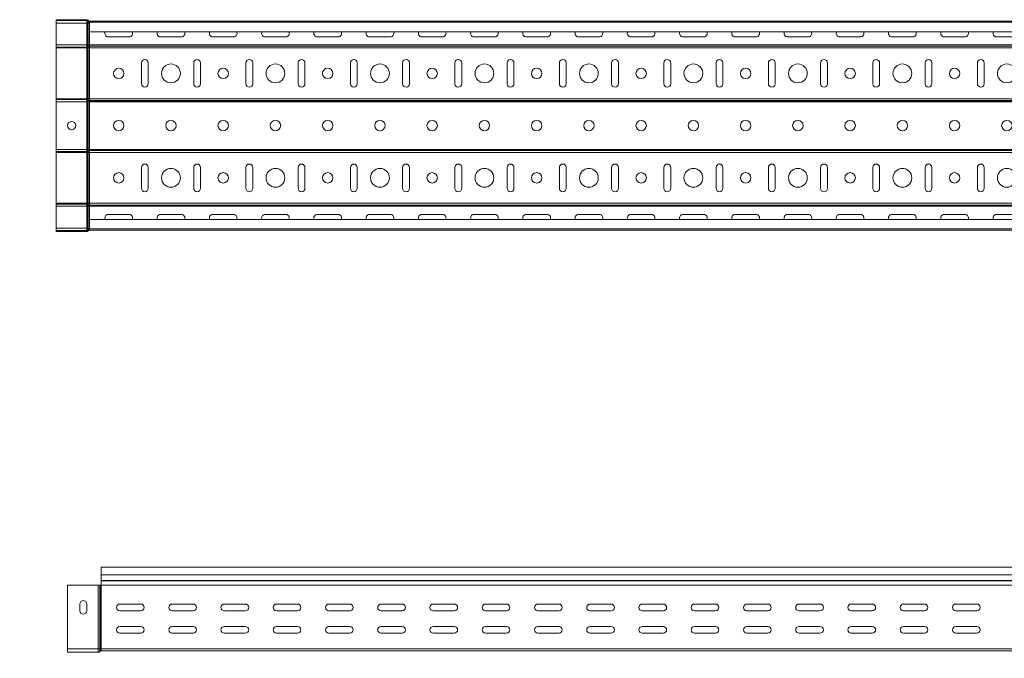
# Model space of a CAD drawing. Header units: millimetres. Extents: x -687 to 2818, y -3045 to -151.
# Tile 6 of 11: x 255 to 1198, y -1517 to -906. Entities that reach past the tile are written whole.
import ezdxf

# ---------------------------------------------------------------- set-up
doc = ezdxf.new("R2010")
doc.units = ezdxf.units.MM
doc.styles.add('SLDTEXTSTYLE0', font='TXT', dxfattribs={"width": 0.7, "bigfont": 'bigfont'})

msp = doc.modelspace()

# ---------------------------------------------------------------- linework, layer by layer
at = {"color": 7, "linetype": 'Continuous', "lineweight": 15}
for p, q in [((319.55, -906), (290.22, -906)), ((290.22, -906.9), (290.22, -906)), ((319.55, -906.9), (290.22, -906.9)), ((290.22, -906.9), (290.22, -909.2)), ((319.55, -909.2), (290.22, -909.2)), ((290.22, -909.2), (290.22, -930.2)), ((319.55, -906.9), (319.55, -906)), ((319.55, -906.9), (319.55, -909.2)), ((320.21, -909.2), (319.55, -909.2)), ((319.55, -909.2), (319.55, -930.2)), ((320.21, -907.19), (320.88, -906.59)), ((320.69, -907.71), (320.21, -907.19)), ((320.21, -907.19), (320.21, -909.2)), ((320.69, -909.2), (320.21, -909.2)), ((320.21, -909.2), (320.21, -930.2)), ((320.69, -907.71), (321.35, -907.1)), ((320.69, -907.71), (320.69, -909.2)), ((322.02, -909.2), (320.69, -909.2)), ((320.69, -909.2), (320.69, -930.2)), ((321.35, -907.1), (320.88, -906.59)), ((322.02, -908.3), (322.02, -907.4)), ((322.22, -907.4), (322.02, -907.4)), ((322.22, -908.3), (322.02, -908.3)), ((322.02, -908.3), (322.02, -909.2)), ((322.22, -909.2), (322.02, -909.2)), ((322.02, -909.2), (322.02, -930.2)), ((322.22, -908.52), (322.22, -907.4)), ((322.22, -907.4), (2790.22, -907.4)), ((2790.22, -908.52), (322.22, -908.52)), ((322.22, -917.62), (322.22, -908.52)), ((322.22, -917.62), (2790.22, -917.62)), ((322.22, -917.62), (322.22, -930.2)), ((360.22, -922.39), (340.22, -922.39)), ((410.22, -922.39), (390.22, -922.39)), ((460.22, -922.39), (440.22, -922.39)), ((510.22, -922.39), (490.22, -922.39)), ((560.22, -922.39), (540.22, -922.39)), ((610.22, -922.39), (590.22, -922.39)), ((660.22, -922.39), (640.22, -922.39)), ((710.22, -922.39), (690.22, -922.39)), ((760.22, -922.39), (740.22, -922.39)), ((810.22, -922.39), (790.22, -922.39)), ((860.22, -922.39), (840.22, -922.39)), ((910.22, -922.39), (890.22, -922.39)), ((960.22, -922.39), (940.22, -922.39)), ((1010.22, -922.39), (990.22, -922.39)), ((1060.22, -922.39), (1040.22, -922.39)), ((1110.22, -922.39), (1090.22, -922.39)), ((1160.22, -922.39), (1140.22, -922.39)), ((1210.22, -922.39), (1190.22, -922.39)), ((319.55, -930.2), (290.22, -930.2)), ((290.22, -930.2), (290.22, -932.26)), ((319.55, -932.26), (290.22, -932.26)), ((290.22, -932.26), (290.22, -932.31)), ((319.55, -932.31), (290.22, -932.31)), ((290.22, -932.31), (290.22, -933.02)), ((320.21, -930.2), (319.55, -930.2)), ((319.55, -930.2), (319.55, -932.26)), ((319.55, -932.26), (319.55, -932.31)), ((319.55, -932.31), (319.55, -933.02)), ((320.69, -930.2), (320.21, -930.2)), ((320.21, -930.2), (320.21, -932.05)), ((320.69, -931.68), (320.21, -932.05)), ((320.69, -931.74), (320.21, -932.1)), ((320.21, -932.05), (320.21, -932.1)), ((320.21, -932.1), (320.21, -933.02)), ((322.02, -930.2), (320.69, -930.2)), ((320.69, -930.2), (320.69, -931.68)), ((320.69, -931.68), (320.69, -931.74)), ((320.69, -931.74), (320.69, -933.02)), ((322.22, -930.2), (322.02, -930.2)), ((322.02, -930.2), (322.02, -931.27)), ((322.02, -931.27), (322.02, -931.32)), ((322.22, -931.27), (322.02, -931.27)), ((322.02, -931.32), (322.02, -933.02)), ((322.22, -931.32), (322.02, -931.32)), ((322.22, -930.2), (2790.22, -930.2)), ((322.22, -930.2), (322.22, -931.27)), ((322.22, -931.27), (2790.22, -931.27)), ((322.22, -931.27), (322.22, -931.32)), ((322.22, -931.32), (2790.22, -931.32)), ((322.22, -931.32), (322.22, -933.02)), ((319.55, -933.02), (290.22, -933.02)), ((290.22, -933.02), (290.22, -981.78)), ((320.21, -933.02), (319.55, -933.02)), ((319.55, -933.02), (319.55, -981.78)), ((320.69, -933.02), (320.21, -933.02)), ((320.21, -933.02), (320.21, -981.78)), ((322.02, -933.02), (320.69, -933.02)), ((320.69, -933.02), (320.69, -981.78)), ((322.22, -933.02), (322.02, -933.02)), ((322.02, -933.02), (322.02, -981.78)), ((322.22, -933.02), (2790.22, -933.02)), ((322.22, -933.02), (322.22, -981.78)), ((371.97, -967.4), (371.97, -947.4)), ((378.47, -947.4), (378.47, -967.4)), ((421.97, -967.4), (421.97, -947.4)), ((428.47, -947.4), (428.47, -967.4)), ((471.97, -967.4), (471.97, -947.4)), ((478.47, -947.4), (478.47, -967.4)), ((521.97, -967.4), (521.97, -947.4)), ((528.47, -947.4), (528.47, -967.4)), ((571.97, -967.4), (571.97, -947.4)), ((578.47, -947.4), (578.47, -967.4)), ((621.97, -967.4), (621.97, -947.4)), ((628.47, -947.4), (628.47, -967.4)), ((671.97, -967.4), (671.97, -947.4)), ((678.47, -947.4), (678.47, -967.4)), ((721.97, -967.4), (721.97, -947.4)), ((728.47, -947.4), (728.47, -967.4)), ((771.97, -967.4), (771.97, -947.4)), ((778.47, -947.4), (778.47, -967.4)), ((821.97, -967.4), (821.97, -947.4)), ((828.47, -947.4), (828.47, -967.4)), ((871.97, -967.4), (871.97, -947.4)), ((878.47, -947.4), (878.47, -967.4)), ((921.97, -967.4), (921.97, -947.4)), ((928.47, -947.4), (928.47, -967.4)), ((971.97, -967.4), (971.97, -947.4)), ((978.47, -947.4), (978.47, -967.4)), ((1021.97, -967.4), (1021.97, -947.4)), ((1028.47, -947.4), (1028.47, -967.4)), ((1071.97, -967.4), (1071.97, -947.4)), ((1078.47, -947.4), (1078.47, -967.4)), ((1121.97, -967.4), (1121.97, -947.4)), ((1128.47, -947.4), (1128.47, -967.4)), ((1171.97, -967.4), (1171.97, -947.4)), ((1178.47, -947.4), (1178.47, -967.4)), ((319.55, -981.78), (290.22, -981.78)), ((290.22, -981.78), (290.22, -982.48)), ((319.55, -982.48), (290.22, -982.48)), ((290.22, -982.48), (290.22, -982.54)), ((319.55, -982.54), (290.22, -982.54)), ((290.22, -982.54), (290.22, -984.59)), ((319.55, -984.59), (290.22, -984.59)), ((290.22, -984.59), (290.22, -1030.2)), ((320.21, -981.78), (319.55, -981.78)), ((319.55, -981.78), (319.55, -982.48)), ((319.55, -982.48), (319.55, -982.54)), ((319.55, -982.54), (319.55, -984.59)), ((320.21, -984.59), (319.55, -984.59)), ((319.55, -984.59), (319.55, -1030.2)), ((320.69, -981.78), (320.21, -981.78)), ((320.21, -981.78), (320.21, -982.69)), ((320.69, -983.06), (320.21, -982.69)), ((320.21, -982.69), (320.21, -982.75)), ((320.69, -983.12), (320.21, -982.75)), ((320.21, -982.75), (320.21, -984.59)), ((320.69, -984.59), (320.21, -984.59)), ((320.21, -984.59), (320.21, -1030.2)), ((322.02, -981.78), (320.69, -981.78)), ((320.69, -981.78), (320.69, -983.06)), ((320.69, -983.06), (320.69, -983.12)), ((320.69, -983.12), (320.69, -984.59)), ((322.02, -984.59), (320.69, -984.59)), ((320.69, -984.59), (320.69, -1030.2)), ((322.22, -981.78), (322.02, -981.78)), ((322.02, -981.78), (322.02, -983.47)), ((322.22, -983.47), (322.02, -983.47)), ((322.02, -983.47), (322.02, -983.53)), ((322.22, -983.53), (322.02, -983.53)), ((322.02, -983.53), (322.02, -984.59)), ((322.22, -984.59), (322.02, -984.59)), ((322.02, -984.59), (322.02, -1030.2)), ((322.22, -981.78), (2790.22, -981.78)), ((322.22, -981.78), (322.22, -983.47)), ((322.22, -983.47), (2790.22, -983.47)), ((322.22, -983.47), (322.22, -983.53)), ((322.22, -983.53), (2790.22, -983.53)), ((322.22, -983.53), (322.22, -984.59)), ((322.22, -984.59), (2790.22, -984.59)), ((322.22, -984.59), (322.22, -1030.2)), ((319.55, -1030.2), (290.22, -1030.2)), ((290.22, -1030.2), (290.22, -1032.26)), ((319.55, -1032.26), (290.22, -1032.26)), ((290.22, -1032.26), (290.22, -1032.31)), ((319.55, -1032.31), (290.22, -1032.31)), ((290.22, -1032.31), (290.22, -1033.02)), ((319.55, -1033.02), (290.22, -1033.02)), ((290.22, -1033.02), (290.22, -1081.78)), ((320.21, -1030.2), (319.55, -1030.2)), ((319.55, -1030.2), (319.55, -1032.26)), ((319.55, -1032.26), (319.55, -1032.31)), ((319.55, -1032.31), (319.55, -1033.02)), ((320.21, -1033.02), (319.55, -1033.02)), ((319.55, -1033.02), (319.55, -1081.78)), ((320.69, -1030.2), (320.21, -1030.2)), ((320.21, -1030.2), (320.21, -1032.05)), ((320.69, -1031.68), (320.21, -1032.05)), ((320.69, -1031.74), (320.21, -1032.1)), ((320.21, -1032.05), (320.21, -1032.1)), ((320.21, -1032.1), (320.21, -1033.02)), ((320.69, -1033.02), (320.21, -1033.02)), ((320.21, -1033.02), (320.21, -1081.78)), ((322.02, -1030.2), (320.69, -1030.2)), ((320.69, -1030.2), (320.69, -1031.68)), ((320.69, -1031.68), (320.69, -1031.74)), ((320.69, -1031.74), (320.69, -1033.02)), ((322.02, -1033.02), (320.69, -1033.02)), ((320.69, -1033.02), (320.69, -1081.78)), ((322.22, -1030.2), (322.02, -1030.2)), ((322.02, -1030.2), (322.02, -1031.27)), ((322.22, -1031.27), (322.02, -1031.27)), ((322.02, -1031.27), (322.02, -1031.32)), ((322.02, -1031.32), (322.02, -1033.02)), ((322.22, -1031.32), (322.02, -1031.32)), ((322.02, -1033.02), (322.02, -1081.78)), ((322.22, -1033.02), (322.02, -1033.02)), ((322.22, -1030.2), (322.22, -1031.27)), ((322.22, -1030.2), (2790.22, -1030.2)), ((322.22, -1031.27), (322.22, -1031.32)), ((322.22, -1031.27), (2790.22, -1031.27)), ((322.22, -1031.32), (322.22, -1033.02)), ((322.22, -1031.32), (2790.22, -1031.32)), ((322.22, -1033.02), (2790.22, -1033.02)), ((322.22, -1033.02), (322.22, -1081.78)), ((371.97, -1067.4), (371.97, -1047.4)), ((378.47, -1047.4), (378.47, -1067.4)), ((421.97, -1067.4), (421.97, -1047.4)), ((428.47, -1047.4), (428.47, -1067.4)), ((471.97, -1067.4), (471.97, -1047.4)), ((478.47, -1047.4), (478.47, -1067.4)), ((521.97, -1067.4), (521.97, -1047.4)), ((528.47, -1047.4), (528.47, -1067.4)), ((571.97, -1067.4), (571.97, -1047.4)), ((578.47, -1047.4), (578.47, -1067.4)), ((621.97, -1067.4), (621.97, -1047.4)), ((628.47, -1047.4), (628.47, -1067.4)), ((671.97, -1067.4), (671.97, -1047.4)), ((678.47, -1047.4), (678.47, -1067.4)), ((721.97, -1067.4), (721.97, -1047.4)), ((728.47, -1047.4), (728.47, -1067.4)), ((771.97, -1067.4), (771.97, -1047.4)), ((778.47, -1047.4), (778.47, -1067.4)), ((821.97, -1067.4), (821.97, -1047.4)), ((828.47, -1047.4), (828.47, -1067.4)), ((871.97, -1067.4), (871.97, -1047.4)), ((878.47, -1047.4), (878.47, -1067.4)), ((921.97, -1067.4), (921.97, -1047.4)), ((928.47, -1047.4), (928.47, -1067.4)), ((971.97, -1067.4), (971.97, -1047.4)), ((978.47, -1047.4), (978.47, -1067.4)), ((1021.97, -1067.4), (1021.97, -1047.4)), ((1028.47, -1047.4), (1028.47, -1067.4)), ((1071.97, -1067.4), (1071.97, -1047.4)), ((1078.47, -1047.4), (1078.47, -1067.4)), ((1121.97, -1067.4), (1121.97, -1047.4)), ((1128.47, -1047.4), (1128.47, -1067.4)), ((1171.97, -1067.4), (1171.97, -1047.4)), ((1178.47, -1047.4), (1178.47, -1067.4)), ((319.55, -1081.78), (290.22, -1081.78)), ((290.22, -1081.78), (290.22, -1082.48)), ((319.55, -1082.48), (290.22, -1082.48)), ((290.22, -1082.48), (290.22, -1082.54)), ((319.55, -1082.54), (290.22, -1082.54)), ((290.22, -1082.54), (290.22, -1084.59)), ((320.21, -1081.78), (319.55, -1081.78)), ((319.55, -1081.78), (319.55, -1082.48)), ((319.55, -1082.48), (319.55, -1082.54)), ((319.55, -1082.54), (319.55, -1084.59)), ((320.69, -1081.78), (320.21, -1081.78)), ((320.21, -1081.78), (320.21, -1082.69)), ((320.69, -1083.06), (320.21, -1082.69)), ((320.21, -1082.69), (320.21, -1082.75)), ((320.69, -1083.12), (320.21, -1082.75)), ((320.21, -1082.75), (320.21, -1084.59)), ((322.02, -1081.78), (320.69, -1081.78)), ((320.69, -1081.78), (320.69, -1083.06)), ((320.69, -1083.06), (320.69, -1083.12)), ((320.69, -1083.12), (320.69, -1084.59)), ((322.22, -1081.78), (322.02, -1081.78)), ((322.02, -1081.78), (322.02, -1083.47)), ((322.22, -1083.47), (322.02, -1083.47)), ((322.02, -1083.47), (322.02, -1083.53)), ((322.22, -1083.53), (322.02, -1083.53)), ((322.02, -1083.53), (322.02, -1084.59)), ((322.22, -1081.78), (2790.22, -1081.78)), ((322.22, -1081.78), (322.22, -1083.47)), ((322.22, -1083.47), (2790.22, -1083.47)), ((322.22, -1083.47), (322.22, -1083.53)), ((322.22, -1083.53), (2790.22, -1083.53)), ((322.22, -1083.53), (322.22, -1084.59)), ((319.55, -1084.59), (290.22, -1084.59)), ((290.22, -1084.59), (290.22, -1105.6)), ((320.21, -1084.59), (319.55, -1084.59)), ((319.55, -1084.59), (319.55, -1105.6)), ((320.69, -1084.59), (320.21, -1084.59)), ((320.21, -1084.59), (320.21, -1105.6)), ((322.02, -1084.59), (320.69, -1084.59)), ((320.69, -1084.59), (320.69, -1105.6)), ((322.22, -1084.59), (322.02, -1084.59)), ((322.02, -1084.59), (322.02, -1105.6)), ((322.22, -1084.59), (2790.22, -1084.59)), ((322.22, -1084.59), (322.22, -1097.17)), ((340.22, -1092.41), (360.22, -1092.41)), ((390.22, -1092.41), (410.22, -1092.41)), ((440.22, -1092.41), (460.22, -1092.41)), ((490.22, -1092.41), (510.22, -1092.41)), ((540.22, -1092.41), (560.22, -1092.41)), ((590.22, -1092.41), (610.22, -1092.41)), ((640.22, -1092.41), (660.22, -1092.41)), ((690.22, -1092.41), (710.22, -1092.41)), ((740.22, -1092.41), (760.22, -1092.41)), ((790.22, -1092.41), (810.22, -1092.41)), ((840.22, -1092.41), (860.22, -1092.41)), ((890.22, -1092.41), (910.22, -1092.41)), ((940.22, -1092.41), (960.22, -1092.41)), ((990.22, -1092.41), (1010.22, -1092.41)), ((1040.22, -1092.41), (1060.22, -1092.41)), ((1090.22, -1092.41), (1110.22, -1092.41)), ((1140.22, -1092.41), (1160.22, -1092.41)), ((1190.22, -1092.41), (1210.22, -1092.41)), ((2790.22, -1097.17), (322.22, -1097.17)), ((322.22, -1106.27), (322.22, -1097.17)), ((319.55, -1105.6), (290.22, -1105.6)), ((290.22, -1105.6), (290.22, -1107.9)), ((319.55, -1107.9), (290.22, -1107.9)), ((290.22, -1107.9), (290.22, -1108.8)), ((319.55, -1108.8), (290.22, -1108.8)), ((320.21, -1105.6), (319.55, -1105.6)), ((319.55, -1105.6), (319.55, -1107.9)), ((319.55, -1107.9), (319.55, -1108.8)), ((320.69, -1105.6), (320.21, -1105.6)), ((320.21, -1105.6), (320.21, -1107.6)), ((320.69, -1107.09), (320.21, -1107.6)), ((320.21, -1107.6), (320.88, -1108.21)), ((322.02, -1105.6), (320.69, -1105.6)), ((320.69, -1105.6), (320.69, -1107.09)), ((320.69, -1107.09), (321.35, -1107.69)), ((321.35, -1107.69), (320.88, -1108.21)), ((322.22, -1105.6), (322.02, -1105.6)), ((322.02, -1105.6), (322.02, -1106.5)), ((322.02, -1106.5), (322.02, -1107.4)), ((322.22, -1106.5), (322.02, -1106.5)), ((322.22, -1107.4), (322.02, -1107.4)), ((322.22, -1106.27), (2790.22, -1106.27)), ((322.22, -1107.4), (322.22, -1106.27)), ((322.22, -1107.4), (2790.22, -1107.4)), ((2801.35, -1430.1), (333.35, -1430.1)), ((333.35, -1437.56), (333.35, -1430.1)), ((333.35, -1437.56), (2801.35, -1437.56)), ((333.35, -1442.87), (333.35, -1437.56)), ((330.68, -1447.36), (301.35, -1447.36)), ((301.35, -1508.3), (301.35, -1447.36)), ((330.68, -1508.3), (330.68, -1447.36)), ((332.01, -1447.36), (330.68, -1447.36)), ((332.01, -1508.3), (332.01, -1447.36)), ((332.49, -1447.36), (332.01, -1447.36)), ((332.49, -1508.3), (332.49, -1447.36)), ((333.15, -1447.36), (332.49, -1447.36)), ((333.15, -1508.3), (333.15, -1447.36)), ((333.35, -1447.36), (333.15, -1447.36)), ((333.35, -1442.87), (2801.35, -1442.87)), ((333.35, -1443.23), (333.35, -1442.87)), ((333.35, -1447.36), (333.35, -1443.23)), ((333.35, -1443.23), (2801.35, -1443.23)), ((333.35, -1447.36), (2801.35, -1447.36)), ((333.35, -1508.3), (333.35, -1447.36)), ((313.1, -1465.37), (313.1, -1471.87)), ((319.6, -1471.87), (319.6, -1465.37)), ((371.35, -1465.35), (351.35, -1465.35)), ((421.35, -1465.35), (401.35, -1465.35)), ((471.35, -1465.35), (451.35, -1465.35)), ((521.35, -1465.35), (501.35, -1465.35)), ((571.35, -1465.35), (551.35, -1465.35)), ((621.35, -1465.35), (601.35, -1465.35)), ((671.35, -1465.35), (651.35, -1465.35)), ((721.35, -1465.35), (701.35, -1465.35)), ((771.35, -1465.35), (751.35, -1465.35)), ((821.35, -1465.35), (801.35, -1465.35)), ((871.35, -1465.35), (851.35, -1465.35)), ((921.35, -1465.35), (901.35, -1465.35)), ((971.35, -1465.35), (951.35, -1465.35)), ((1021.35, -1465.35), (1001.35, -1465.35)), ((1071.35, -1465.35), (1051.35, -1465.35)), ((1121.35, -1465.35), (1101.35, -1465.35)), ((1171.35, -1465.35), (1151.35, -1465.35)), ((351.35, -1471.85), (371.35, -1471.85)), ((401.35, -1471.85), (421.35, -1471.85)), ((451.35, -1471.85), (471.35, -1471.85)), ((501.35, -1471.85), (521.35, -1471.85)), ((551.35, -1471.85), (571.35, -1471.85)), ((601.35, -1471.85), (621.35, -1471.85)), ((651.35, -1471.85), (671.35, -1471.85)), ((701.35, -1471.85), (721.35, -1471.85)), ((751.35, -1471.85), (771.35, -1471.85)), ((801.35, -1471.85), (821.35, -1471.85)), ((851.35, -1471.85), (871.35, -1471.85)), ((901.35, -1471.85), (921.35, -1471.85)), ((951.35, -1471.85), (971.35, -1471.85)), ((1001.35, -1471.85), (1021.35, -1471.85)), ((1051.35, -1471.85), (1071.35, -1471.85)), ((1101.35, -1471.85), (1121.35, -1471.85)), ((1151.35, -1471.85), (1171.35, -1471.85)), ((371.35, -1486.85), (351.35, -1486.85)), ((421.35, -1486.85), (401.35, -1486.85)), ((471.35, -1486.85), (451.35, -1486.85)), ((521.35, -1486.85), (501.35, -1486.85)), ((571.35, -1486.85), (551.35, -1486.85)), ((621.35, -1486.85), (601.35, -1486.85)), ((671.35, -1486.85), (651.35, -1486.85)), ((721.35, -1486.85), (701.35, -1486.85)), ((771.35, -1486.85), (751.35, -1486.85)), ((821.35, -1486.85), (801.35, -1486.85)), ((871.35, -1486.85), (851.35, -1486.85)), ((921.35, -1486.85), (901.35, -1486.85)), ((971.35, -1486.85), (951.35, -1486.85)), ((1021.35, -1486.85), (1001.35, -1486.85)), ((1071.35, -1486.85), (1051.35, -1486.85)), ((1121.35, -1486.85), (1101.35, -1486.85)), ((1171.35, -1486.85), (1151.35, -1486.85)), ((351.35, -1493.35), (371.35, -1493.35)), ((401.35, -1493.35), (421.35, -1493.35)), ((451.35, -1493.35), (471.35, -1493.35)), ((501.35, -1493.35), (521.35, -1493.35)), ((551.35, -1493.35), (571.35, -1493.35)), ((601.35, -1493.35), (621.35, -1493.35)), ((651.35, -1493.35), (671.35, -1493.35)), ((701.35, -1493.35), (721.35, -1493.35)), ((751.35, -1493.35), (771.35, -1493.35)), ((801.35, -1493.35), (821.35, -1493.35)), ((851.35, -1493.35), (871.35, -1493.35)), ((901.35, -1493.35), (921.35, -1493.35)), ((951.35, -1493.35), (971.35, -1493.35)), ((1001.35, -1493.35), (1021.35, -1493.35)), ((1051.35, -1493.35), (1071.35, -1493.35)), ((1101.35, -1493.35), (1121.35, -1493.35)), ((1151.35, -1493.35), (1171.35, -1493.35)), ((330.68, -1508.3), (301.35, -1508.3)), ((301.35, -1511.5), (301.35, -1508.3)), ((330.68, -1511.5), (301.35, -1511.5)), ((330.68, -1511.5), (330.68, -1508.3)), ((332.01, -1508.3), (330.68, -1508.3)), ((332.01, -1510.91), (332.01, -1508.3)), ((332.49, -1508.3), (332.01, -1508.3)), ((332.49, -1510.4), (332.01, -1510.91)), ((332.49, -1510.4), (332.49, -1508.3)), ((333.15, -1508.3), (332.49, -1508.3)), ((333.15, -1510.1), (333.15, -1508.3)), ((333.35, -1508.3), (333.15, -1508.3)), ((333.35, -1510.1), (333.15, -1510.1)), ((333.35, -1508.3), (2801.35, -1508.3)), ((333.35, -1510.1), (333.35, -1508.3)), ((333.35, -1510.1), (2801.35, -1510.1))]:
    msp.add_line(p, q, dxfattribs=at)
for centre, radius in [((400.22, -957.4), 9), ((500.22, -957.4), 9), ((600.22, -957.4), 9), ((700.22, -957.4), 9), ((800.22, -957.4), 9), ((900.22, -957.4), 9), ((1000.22, -957.4), 9), ((1100.22, -957.4), 9), ((1200.22, -957.4), 9), ((350.22, -957.4), 5), ((450.22, -957.4), 5), ((550.22, -957.4), 5), ((650.22, -957.4), 5), ((750.22, -957.4), 5), ((850.22, -957.4), 5), ((950.22, -957.4), 5), ((1050.22, -957.4), 5), ((1150.22, -957.4), 5), ((305.22, -1007.4), 4), ((350.22, -1007.4), 5), ((400.22, -1007.4), 5), ((450.22, -1007.4), 5), ((500.22, -1007.4), 5), ((550.22, -1007.4), 5), ((600.22, -1007.4), 5), ((650.22, -1007.4), 5), ((700.22, -1007.4), 5), ((750.22, -1007.4), 5), ((800.22, -1007.4), 5), ((850.22, -1007.4), 5), ((900.22, -1007.4), 5), ((950.22, -1007.4), 5), ((1000.22, -1007.4), 5), ((1050.22, -1007.4), 5), ((1100.22, -1007.4), 5), ((1150.22, -1007.4), 5), ((1200.22, -1007.4), 5), ((350.22, -1057.4), 5), ((400.22, -1057.4), 9), ((450.22, -1057.4), 5), ((500.22, -1057.4), 9), ((550.22, -1057.4), 5), ((600.22, -1057.4), 9), ((650.22, -1057.4), 5), ((700.22, -1057.4), 9), ((750.22, -1057.4), 5), ((800.22, -1057.4), 9), ((850.22, -1057.4), 5), ((900.22, -1057.4), 9), ((950.22, -1057.4), 5), ((1000.22, -1057.4), 9), ((1050.22, -1057.4), 5), ((1100.22, -1057.4), 9), ((1150.22, -1057.4), 5), ((1200.22, -1057.4), 9)]:
    msp.add_circle(centre, radius, dxfattribs=at)
for centre, radius, start, end in [((319.55, -907.8), 1.8, 42.31411, 90), ((319.55, -907.8), 0.9, 42.31411, 90), ((322.02, -906.5), 1.8, 222.31411, 270), ((322.02, -906.5), 0.9, 222.31411, 270), ((340.22, -919.14), 3.25, 152.21508, 270), ((360.22, -919.14), 3.25, 270, 27.78492), ((390.22, -919.14), 3.25, 152.21508, 270), ((410.22, -919.14), 3.25, 270, 27.78492), ((440.22, -919.14), 3.25, 152.21508, 270), ((460.22, -919.14), 3.25, 270, 27.78492), ((490.22, -919.14), 3.25, 152.21508, 270), ((510.22, -919.14), 3.25, 270, 27.78492), ((540.22, -919.14), 3.25, 152.21508, 270), ((560.22, -919.14), 3.25, 270, 27.78492), ((590.22, -919.14), 3.25, 152.21508, 270), ((610.22, -919.14), 3.25, 270, 27.78492), ((640.22, -919.14), 3.25, 152.21508, 270), ((660.22, -919.14), 3.25, 270, 27.78492), ((690.22, -919.14), 3.25, 152.21508, 270), ((710.22, -919.14), 3.25, 270, 27.78492), ((740.22, -919.14), 3.25, 152.21508, 270), ((760.22, -919.14), 3.25, 270, 27.78492), ((790.22, -919.14), 3.25, 152.21508, 270), ((810.22, -919.14), 3.25, 270, 27.78492), ((840.22, -919.14), 3.25, 152.21508, 270), ((860.22, -919.14), 3.25, 270, 27.78492), ((890.22, -919.14), 3.25, 152.21508, 270), ((910.22, -919.14), 3.25, 270, 27.78492), ((940.22, -919.14), 3.25, 152.21508, 270), ((960.22, -919.14), 3.25, 270, 27.78492), ((990.22, -919.14), 3.25, 152.21508, 270), ((1010.22, -919.14), 3.25, 270, 27.78492), ((1040.22, -919.14), 3.25, 152.21508, 270), ((1060.22, -919.14), 3.25, 270, 27.78492), ((1090.22, -919.14), 3.25, 152.21508, 270), ((1110.22, -919.14), 3.25, 270, 27.78492), ((1140.22, -919.14), 3.25, 152.21508, 270), ((1160.22, -919.14), 3.25, 270, 27.78492), ((1190.22, -919.14), 3.25, 152.21508, 270), ((319.57, -931.16), 1.1, 268.80575, 305.90277), ((319.57, -931.22), 1.1, 268.80575, 305.90277), ((321.97, -933.46), 2.19, 88.80575, 125.90277), ((321.97, -933.51), 2.19, 88.80575, 125.90277), ((375.22, -947.4), 3.25, 0, 180), ((425.22, -947.4), 3.25, 0, 180), ((475.22, -947.4), 3.25, 0, 180), ((525.22, -947.4), 3.25, 0, 180), ((575.22, -947.4), 3.25, 0, 180), ((625.22, -947.4), 3.25, 0, 180), ((675.22, -947.4), 3.25, 0, 180), ((725.22, -947.4), 3.25, 0, 180), ((775.22, -947.4), 3.25, 0, 180), ((825.22, -947.4), 3.25, 0, 180), ((875.22, -947.4), 3.25, 0, 180), ((925.22, -947.4), 3.25, 0, 180), ((975.22, -947.4), 3.25, 0, 180), ((1025.22, -947.4), 3.25, 0, 180), ((1075.22, -947.4), 3.25, 0, 180), ((1125.22, -947.4), 3.25, 0, 180), ((1175.22, -947.4), 3.25, 0, 180), ((375.22, -967.4), 3.25, 180, 0), ((425.22, -967.4), 3.25, 180, 0), ((475.22, -967.4), 3.25, 180, 0), ((525.22, -967.4), 3.25, 180, 0), ((575.22, -967.4), 3.25, 180, 0), ((625.22, -967.4), 3.25, 180, 0), ((675.22, -967.4), 3.25, 180, 0), ((725.22, -967.4), 3.25, 180, 0), ((775.22, -967.4), 3.25, 180, 0), ((825.22, -967.4), 3.25, 180, 0), ((875.22, -967.4), 3.25, 180, 0), ((925.22, -967.4), 3.25, 180, 0), ((975.22, -967.4), 3.25, 180, 0), ((1025.22, -967.4), 3.25, 180, 0), ((1075.22, -967.4), 3.25, 180, 0), ((1125.22, -967.4), 3.25, 180, 0), ((1175.22, -967.4), 3.25, 180, 0), ((319.57, -983.58), 1.1, 54.09723, 91.19425), ((319.57, -983.64), 1.1, 54.09723, 91.19425), ((321.97, -981.28), 2.19, 234.09723, 271.19425), ((321.97, -981.34), 2.19, 234.09723, 271.19425), ((319.57, -1031.16), 1.1, 268.80575, 305.90277), ((319.57, -1031.22), 1.1, 268.80575, 305.90277), ((321.97, -1033.46), 2.19, 88.80575, 125.90277), ((321.97, -1033.51), 2.19, 88.80575, 125.90277), ((375.22, -1047.4), 3.25, 0, 180), ((425.22, -1047.4), 3.25, 0, 180), ((475.22, -1047.4), 3.25, 0, 180), ((525.22, -1047.4), 3.25, 0, 180), ((575.22, -1047.4), 3.25, 0, 180), ((625.22, -1047.4), 3.25, 0, 180), ((675.22, -1047.4), 3.25, 0, 180), ((725.22, -1047.4), 3.25, 0, 180), ((775.22, -1047.4), 3.25, 0, 180), ((825.22, -1047.4), 3.25, 0, 180), ((875.22, -1047.4), 3.25, 0, 180), ((925.22, -1047.4), 3.25, 0, 180), ((975.22, -1047.4), 3.25, 0, 180), ((1025.22, -1047.4), 3.25, 0, 180), ((1075.22, -1047.4), 3.25, 0, 180), ((1125.22, -1047.4), 3.25, 0, 180), ((1175.22, -1047.4), 3.25, 0, 180), ((375.22, -1067.4), 3.25, 180, 0), ((425.22, -1067.4), 3.25, 180, 0), ((475.22, -1067.4), 3.25, 180, 0), ((525.22, -1067.4), 3.25, 180, 0), ((575.22, -1067.4), 3.25, 180, 0), ((625.22, -1067.4), 3.25, 180, 0), ((675.22, -1067.4), 3.25, 180, 0), ((725.22, -1067.4), 3.25, 180, 0), ((775.22, -1067.4), 3.25, 180, 0), ((825.22, -1067.4), 3.25, 180, 0), ((875.22, -1067.4), 3.25, 180, 0), ((925.22, -1067.4), 3.25, 180, 0), ((975.22, -1067.4), 3.25, 180, 0), ((1025.22, -1067.4), 3.25, 180, 0), ((1075.22, -1067.4), 3.25, 180, 0), ((1125.22, -1067.4), 3.25, 180, 0), ((1175.22, -1067.4), 3.25, 180, 0), ((319.57, -1083.58), 1.1, 54.09723, 91.19425), ((319.57, -1083.64), 1.1, 54.09723, 91.19425), ((321.97, -1081.28), 2.19, 234.09723, 271.19425), ((321.97, -1081.34), 2.19, 234.09723, 271.19425), ((340.22, -1095.66), 3.25, 90, 207.78492), ((360.22, -1095.66), 3.25, 332.21508, 90), ((390.22, -1095.66), 3.25, 90, 207.78492), ((410.22, -1095.66), 3.25, 332.21508, 90), ((440.22, -1095.66), 3.25, 90, 207.78492), ((460.22, -1095.66), 3.25, 332.21508, 90), ((490.22, -1095.66), 3.25, 90, 207.78492), ((510.22, -1095.66), 3.25, 332.21508, 90), ((540.22, -1095.66), 3.25, 90, 207.78492), ((560.22, -1095.66), 3.25, 332.21508, 90), ((590.22, -1095.66), 3.25, 90, 207.78492), ((610.22, -1095.66), 3.25, 332.21508, 90), ((640.22, -1095.66), 3.25, 90, 207.78492), ((660.22, -1095.66), 3.25, 332.21508, 90), ((690.22, -1095.66), 3.25, 90, 207.78492), ((710.22, -1095.66), 3.25, 332.21508, 90), ((740.22, -1095.66), 3.25, 90, 207.78492), ((760.22, -1095.66), 3.25, 332.21508, 90), ((790.22, -1095.66), 3.25, 90, 207.78492), ((810.22, -1095.66), 3.25, 332.21508, 90), ((840.22, -1095.66), 3.25, 90, 207.78492), ((860.22, -1095.66), 3.25, 332.21508, 90), ((890.22, -1095.66), 3.25, 90, 207.78492), ((910.22, -1095.66), 3.25, 332.21508, 90), ((940.22, -1095.66), 3.25, 90, 207.78492), ((960.22, -1095.66), 3.25, 332.21508, 90), ((990.22, -1095.66), 3.25, 90, 207.78492), ((1010.22, -1095.66), 3.25, 332.21508, 90), ((1040.22, -1095.66), 3.25, 90, 207.78492), ((1060.22, -1095.66), 3.25, 332.21508, 90), ((1090.22, -1095.66), 3.25, 90, 207.78492), ((1110.22, -1095.66), 3.25, 332.21508, 90), ((1140.22, -1095.66), 3.25, 90, 207.78492), ((1160.22, -1095.66), 3.25, 332.21508, 90), ((1190.22, -1095.66), 3.25, 90, 207.78492), ((319.55, -1107), 0.9, 270, 317.68589), ((319.55, -1107), 1.8, 270, 317.68589), ((322.02, -1108.3), 1.8, 90, 137.68589), ((322.02, -1108.3), 0.9, 90, 137.68589), ((316.35, -1465.37), 3.25, 0, 180), ((351.35, -1468.6), 3.25, 90, 270), ((371.35, -1468.6), 3.25, 270, 90), ((401.35, -1468.6), 3.25, 90, 270), ((421.35, -1468.6), 3.25, 270, 90), ((451.35, -1468.6), 3.25, 90, 270), ((471.35, -1468.6), 3.25, 270, 90), ((501.35, -1468.6), 3.25, 90, 270), ((521.35, -1468.6), 3.25, 270, 90), ((551.35, -1468.6), 3.25, 90, 270), ((571.35, -1468.6), 3.25, 270, 90), ((601.35, -1468.6), 3.25, 90, 270), ((621.35, -1468.6), 3.25, 270, 90), ((651.35, -1468.6), 3.25, 90, 270), ((671.35, -1468.6), 3.25, 270, 90), ((701.35, -1468.6), 3.25, 90, 270), ((721.35, -1468.6), 3.25, 270, 90), ((751.35, -1468.6), 3.25, 90, 270), ((771.35, -1468.6), 3.25, 270, 90), ((801.35, -1468.6), 3.25, 90, 270), ((821.35, -1468.6), 3.25, 270, 90), ((851.35, -1468.6), 3.25, 90, 270), ((871.35, -1468.6), 3.25, 270, 90), ((901.35, -1468.6), 3.25, 90, 270), ((921.35, -1468.6), 3.25, 270, 90), ((951.35, -1468.6), 3.25, 90, 270), ((971.35, -1468.6), 3.25, 270, 90), ((1001.35, -1468.6), 3.25, 90, 270), ((1021.35, -1468.6), 3.25, 270, 90), ((1051.35, -1468.6), 3.25, 90, 270), ((1071.35, -1468.6), 3.25, 270, 90), ((1101.35, -1468.6), 3.25, 90, 270), ((1121.35, -1468.6), 3.25, 270, 90), ((1151.35, -1468.6), 3.25, 90, 270), ((1171.35, -1468.6), 3.25, 270, 90), ((316.35, -1471.87), 3.25, 180, 0), ((351.35, -1490.1), 3.25, 90, 270), ((371.35, -1490.1), 3.25, 270, 90), ((401.35, -1490.1), 3.25, 90, 270), ((421.35, -1490.1), 3.25, 270, 90), ((451.35, -1490.1), 3.25, 90, 270), ((471.35, -1490.1), 3.25, 270, 90), ((501.35, -1490.1), 3.25, 90, 270), ((521.35, -1490.1), 3.25, 270, 90), ((551.35, -1490.1), 3.25, 90, 270), ((571.35, -1490.1), 3.25, 270, 90), ((601.35, -1490.1), 3.25, 90, 270), ((621.35, -1490.1), 3.25, 270, 90), ((651.35, -1490.1), 3.25, 90, 270), ((671.35, -1490.1), 3.25, 270, 90), ((701.35, -1490.1), 3.25, 90, 270), ((721.35, -1490.1), 3.25, 270, 90), ((751.35, -1490.1), 3.25, 90, 270), ((771.35, -1490.1), 3.25, 270, 90), ((801.35, -1490.1), 3.25, 90, 270), ((821.35, -1490.1), 3.25, 270, 90), ((851.35, -1490.1), 3.25, 90, 270), ((871.35, -1490.1), 3.25, 270, 90), ((901.35, -1490.1), 3.25, 90, 270), ((921.35, -1490.1), 3.25, 270, 90), ((951.35, -1490.1), 3.25, 90, 270), ((971.35, -1490.1), 3.25, 270, 90), ((1001.35, -1490.1), 3.25, 90, 270), ((1021.35, -1490.1), 3.25, 270, 90), ((1051.35, -1490.1), 3.25, 90, 270), ((1071.35, -1490.1), 3.25, 270, 90), ((1101.35, -1490.1), 3.25, 90, 270), ((1121.35, -1490.1), 3.25, 270, 90), ((1151.35, -1490.1), 3.25, 90, 270), ((1171.35, -1490.1), 3.25, 270, 90), ((330.68, -1509.7), 1.8, 270, 317.68589), ((333.15, -1511), 0.9, 90, 137.68589)]:
    msp.add_arc(centre, radius, start, end, dxfattribs=at)

# ---------------------------------------------------------------- texts
at = {"color": 7, "linetype": 'Continuous', "lineweight": 0, "insert": (-687.51, -1430), "char_height": 30, "attachment_point": 1, "style": 'SLDTEXTSTYLE0'}
msp.add_mtext('011383 \\M+1844C\\M+18450\\M+1844D\\M+18448\\M+18453(\\M+1844D) -300\\M+1848780\\M+18481\\M+18482', dxfattribs=at)

doc.saveas('drawing.dxf')
